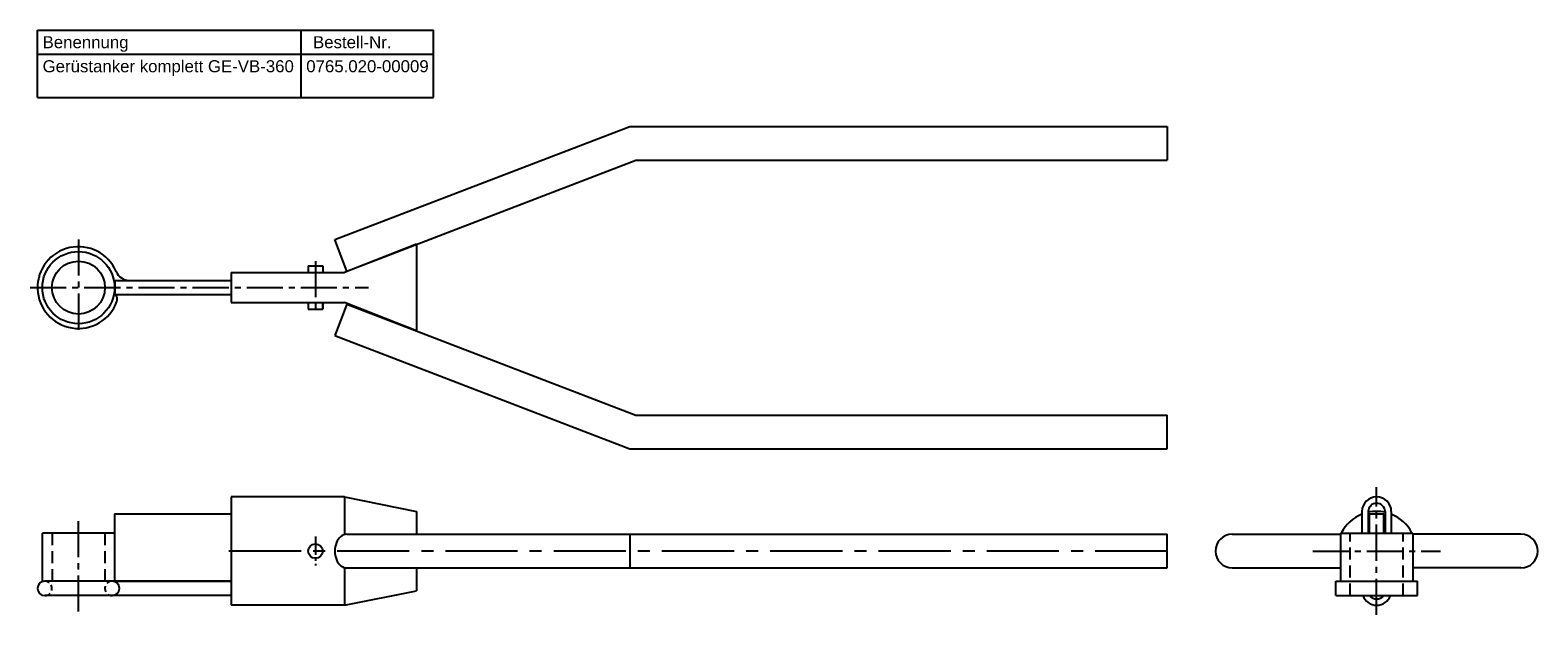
# Model space of a CAD drawing. Header units: millimetres. Extents: x 2369 to 7484, y 242 to 485.
# Tile 6 of 6: x 6858 to 7484, y 242 to 485. Entities that reach past the tile are written whole.
import ezdxf

# ---------------------------------------------------------------- set-up
doc = ezdxf.new("R2010")
doc.units = ezdxf.units.MM
doc.header["$LTSCALE"] = 20
doc.linetypes.add('MITTE2', pattern=[1.125, 0.75, -0.125, 0.125, -0.125])
doc.linetypes.add('VERDECKT2', pattern=[0.1875, 0.125, -0.0625])
doc.layers.add('HALFEN', color=2, linetype='Continuous')
doc.styles.add('ARIAL50', font='ARIAL.TTF', dxfattribs={"height": 5})

msp = doc.modelspace()

# ---------------------------------------------------------------- linework, layer by layer
at = {"layer": 'HALFEN'}
for p, q in [((6860.59, 485.06), (7025.18, 485.06)), ((6860.59, 457.06), (6860.59, 485.06)), ((6970.08, 457.06), (6970.08, 485.06)), ((7025.18, 457.06), (7025.18, 485.06)), ((6860.59, 475.06), (7025.18, 475.06)), ((6860.59, 457.06), (7025.18, 457.06)), ((6984.13, 398.02), (7106.68, 445.06)), ((7106.68, 445.06), (7330.09, 445.06)), ((7330.09, 445.06), (7330.09, 431.06)), ((6989.15, 384.95), (7109.27, 431.06)), ((7109.27, 431.06), (7330.09, 431.06)), ((6989.15, 384.95), (6984.13, 398.02)), ((7018.09, 396.06), (6988.09, 384.31)), ((7018.09, 396.06), (7018.09, 360.06)), ((6941.09, 384.31), (6988.09, 384.31)), ((6941.09, 384.31), (6941.09, 371.81)), ((6973.09, 387.06), (6973.09, 384.31)), ((6973.09, 387.06), (6979.09, 387.06)), ((6979.09, 387.06), (6979.09, 384.31)), ((6941.09, 371.81), (6988.09, 371.81)), ((6973.09, 371.81), (6973.09, 369.06)), ((6979.09, 369.06), (6979.09, 371.81)), ((6979.09, 371.81), (6979.09, 369.06)), ((6989.15, 371.17), (6984.13, 358.1)), ((7018.09, 360.06), (6988.09, 371.81)), ((6989.15, 371.17), (7109.27, 325.06)), ((6973.09, 369.06), (6979.09, 369.06)), ((6984.13, 358.1), (7106.68, 311.06)), ((7109.27, 325.06), (7330.09, 325.06)), ((7330.09, 311.06), (7330.09, 325.06)), ((7106.68, 311.06), (7330.09, 311.06)), ((6988.09, 291.06), (6941.09, 291.06)), ((6941.09, 291.06), (6941.09, 246.06)), ((6988.09, 291.06), (7018.09, 285.06)), ((6988.09, 291.06), (6988.09, 275.4)), ((6892.59, 284.06), (6941.09, 284.06)), ((6892.59, 284.06), (6892.59, 256.06)), ((7018.09, 285.06), (7018.09, 275.56)), ((7410.99, 284.96), (7410.99, 276.06)), ((7413.59, 284.96), (7413.59, 276.06)), ((7414.09, 284.06), (7420.09, 284.06)), ((7414.09, 276.06), (7414.09, 284.06)), ((7420.09, 276.06), (7420.09, 284.06)), ((7420.59, 284.96), (7420.59, 276.06)), ((7423.19, 284.96), (7423.19, 276.06)), ((6892.59, 276.06), (6862.59, 276.06)), ((6862.59, 256.06), (6862.59, 276.06)), ((7402.09, 276.06), (7432.09, 276.06)), ((7402.09, 276.06), (7402.09, 256.06)), ((7432.09, 276.06), (7432.09, 256.06)), ((6989.15, 275.56), (7330.09, 275.56)), ((7106.68, 275.56), (7106.68, 261.56)), ((7330.09, 261.56), (7330.09, 275.56)), ((7357.09, 275.56), (7402.09, 275.56)), ((7477.09, 275.56), (7432.09, 275.56)), ((6988.09, 261.72), (6988.09, 246.06)), ((6988.09, 261.56), (6988.09, 246.06)), ((6989.15, 261.56), (7330.09, 261.56)), ((7018.09, 261.56), (7018.09, 252.06)), ((7357.09, 261.56), (7402.09, 261.56)), ((7477.09, 261.56), (7432.09, 261.56)), ((6941.09, 256.06), (6863.59, 256.06)), ((6892.59, 256.06), (6941.09, 256.06)), ((6988.09, 246.06), (7018.09, 252.06)), ((7400.09, 250.06), (7400.09, 256.06)), ((7400.09, 256.06), (7434.09, 256.06)), ((7434.09, 250.06), (7434.09, 256.06)), ((6941.09, 250.06), (6863.59, 250.06)), ((6988.09, 246.06), (6941.09, 246.06)), ((7400.09, 250.06), (7434.09, 250.06))]:
    msp.add_line(p, q, dxfattribs=at)
at = {"layer": 'HALFEN', "color": 1, "linetype": 'MITTE2'}
for p, q in [((6877.59, 398.06), (6877.59, 358.06)), ((6976.09, 389.06), (6976.09, 367.06)), ((6857.52, 378.06), (6998.18, 378.06)), ((7417.09, 242.06), (7417.09, 295.06)), ((6877.59, 243.47), (6877.59, 282.06)), ((7390.59, 268.56), (7443.59, 268.56))]:
    msp.add_line(p, q, dxfattribs=at)
at = {"layer": 'HALFEN', "color": 1, "linetype": 'VERDECKT2', "ltscale": 2}
for p, q in [((6866.6, 276.06), (6866.6, 256.06)), ((6888.59, 276.06), (6888.59, 256.06)), ((7406.09, 250.06), (7406.09, 276.06)), ((7428.09, 250.06), (7428.09, 276.06))]:
    msp.add_line(p, q, dxfattribs=at)
at = {"layer": 'HALFEN', "color": 1, "linetype": 'MITTE2', "ltscale": 0.5}
msp.add_line((6976.09, 274.56), (6976.09, 262.56), dxfattribs=at)
at = {"layer": 'HALFEN', "color": 1, "linetype": 'MITTE2', "ltscale": 2}
msp.add_line((7330.09, 268.56), (6938.89, 268.56), dxfattribs=at)
at = {"layer": 'HALFEN'}
msp.add_lwpolyline([(6941.09, 375.06), (6892.78, 375.06), (6892.78, 381.06), (6941.09, 381.06)], dxfattribs=at)
for centre, radius in [((6877.59, 378.06), 15), ((6877.59, 378.06), 11), ((6976.09, 268.56), 3)]:
    msp.add_circle(centre, radius, dxfattribs=at)
for centre, radius, start, end in [((6877.59, 378.06), 17, 23.03568, 340.12758), ((6898.76, 387.06), 6, 203.03568, 270), ((6890.76, 373.3), 3, 340.12758, 35.89669), ((7417.09, 284.96), 6.1, 0, 180), ((7417.09, 284.96), 3.5, 0, 180), ((7357.09, 268.56), 7, 90, 270), ((7477.09, 268.56), 7, 270, 90), ((6863.59, 253.06), 3, 90, 270), ((6891.59, 253.06), 3, 270, 90), ((7417.09, 252.16), 6.1, 200.13677, 339.86323), ((7417.09, 252.16), 3.5, 216.8699, 323.1301)]:
    msp.add_arc(centre, radius, start, end, dxfattribs=at)
at = {"layer": 'HALFEN', "color": 2}
for start, end in [(111.69693, 152.96431), (77.75331, 102.24669), (27.03569, 68.30307)]:
    msp.add_arc((7417.09, 268.56), 16.5, start, end, dxfattribs=at)
at = {"layer": 'HALFEN', "color": 1, "linetype": 'VERDECKT2'}
for centre, start, end in [((6863.59, 253.06), 270, 90), ((6891.59, 253.06), 90, 270)]:
    msp.add_arc(centre, 3, start, end, dxfattribs=at)
at = {"layer": 'HALFEN'}
msp.add_ellipse((6989.15, 268.56), major_axis=(0, 7), ratio=0.716736, start_param=0, end_param=3.141593, dxfattribs=at)

# ---------------------------------------------------------------- texts
at = {"layer": 'HALFEN', "style": 'ARIAL50'}
for s, p in [('Benennung', (6862.69, 477.56)), ('Bestell-Nr.', (6975.08, 477.56)), ('Gerüstanker komplett GE-VB-360', (6862.69, 467.56)), ('0765.020-00009', (6972.26, 467.56))]:
    msp.add_text(s, height=5, dxfattribs=at).set_placement(p)

doc.saveas('drawing.dxf')
